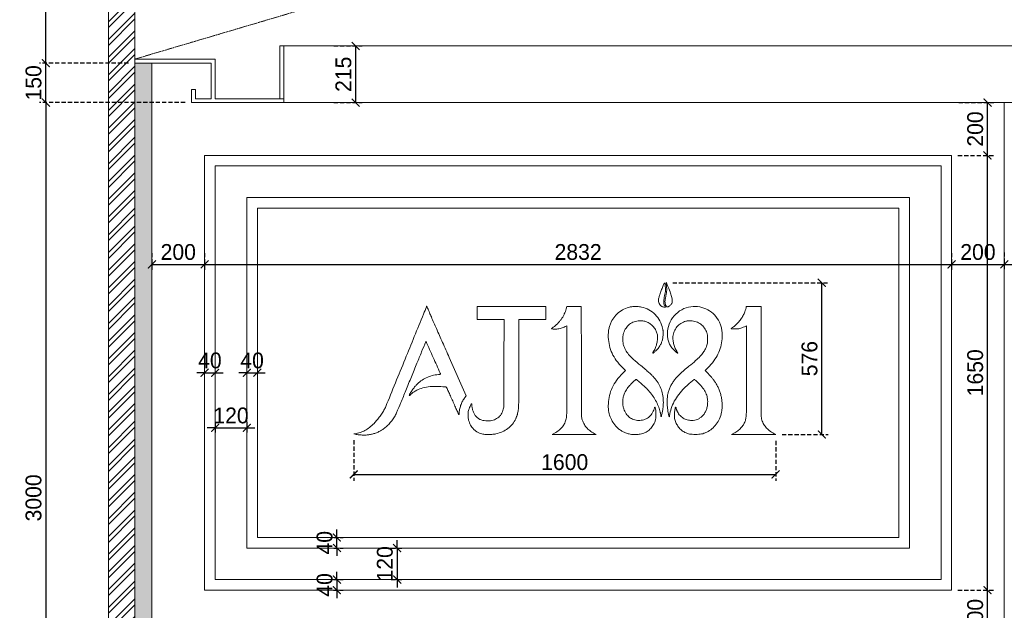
# Model space of a CAD drawing. Header units: millimetres. Extents: x 325 to 282792, y 120 to 12645.
# Tile 6 of 15: x 230309 to 234043, y 6859 to 9100. Entities that reach past the tile are written whole.
import ezdxf

# ---------------------------------------------------------------- set-up
doc = ezdxf.new("R2010")
doc.units = ezdxf.units.MM
doc.header["$LTSCALE"] = 2.5
doc.linetypes.add('DASHED2', pattern=[9.525, 6.35, -3.175])
doc.linetypes.add('HIDDEN', pattern=[0.375, 0.25, -0.125])
for name, color, linetype, lineweight in [('Dimension', 40, 'Continuous', 0), ('ELEVATION 1', 143, 'Continuous', 18), ('ELEVATION 3', 23, 'Continuous', 13), ('ELEVATION 4', 157, 'Continuous', 9), ('ELEVATION 5', 156, 'Continuous', 5), ('HATCH LIGHT', 250, 'Continuous', 0)]:
    doc.layers.add(name, color=color, linetype=linetype, lineweight=lineweight)
doc.styles.get("Standard").update_dxf_attribs({"font": 'GOTHIC.TTF'})
doc.dimstyles.new('AJKD_30', dxfattribs={"dimscale": 30, "dimtxt": 2, "dimasz": 1, "dimexe": 0.8, "dimexo": 0.8, "dimgap": 0.5, "dimtad": 1, "dimdec": 0, "dimzin": 0, "dimdsep": 46, "dimtxsty": 'Standard', "dimblk": 'ARCHTICK', "dimcen": 0.125, "dimclrd": 251, "dimclre": 251, "dimclrt": 42, "dimadec": 0, "dimazin": 0, "dimtfac": 1, "dimtdec": 0, "dimtix": 1, "dimtmove": 1, "dimatfit": 3, "dimfxl": 0, "dimtolj": 1, "dimtzin": 0, "dimarcsym": 0})

# ---------------------------------------------------------------- blocks, each defined once
blk = doc.blocks.new('_ArchTick')
at = {"color": 0, "linetype": 'ByBlock', "const_width": 0.15}
blk.add_lwpolyline([(-0.5, -0.5), (0.5, 0.5)], dxfattribs=at)
blk = doc.blocks.new('*D71')
at = {"layer": 'Defpoints', "color": 0}
for p in [(230745.4, 10710.3), (230203.8, 5785.3), (230745.4, 5785.3)]:
    blk.add_point(p, dxfattribs=at)
at = {"layer": 'Dimension', "color": 251, "linetype": 'DASHED2', "lineweight": -2}
for p, q in [((230721.4, 10710.3), (230179.8, 10710.3)), ((230721.4, 5785.3), (230179.8, 5785.3))]:
    blk.add_line(p, q, dxfattribs=at)
at = {"layer": 'Dimension', "color": 251, "lineweight": -2}
blk.add_line((230203.8, 10710.3), (230203.8, 5785.3), dxfattribs=at)
at = {"layer": 'Dimension', "color": 251, "lineweight": -2, "xscale": 30, "yscale": 30, "zscale": 30}
for p, rotation in [((230203.8, 10710.3), 90), ((230203.8, 5785.3), 270)]:
    blk.add_blockref('_ArchTick', p, dxfattribs=dict(at, rotation=rotation))
at = {"layer": 'Dimension', "color": 42, "insert": (230157.2, 8247.8), "char_height": 60, "attachment_point": 5, "rotation": 90}
blk.add_mtext('\\A1;4925', dxfattribs=at)
blk = doc.blocks.new('*D72')
at = {"layer": 'Defpoints', "color": 0}
for p in [(230960.4, 8785.6), (230408.3, 5785.3), (230745.4, 5785.3)]:
    blk.add_point(p, dxfattribs=at)
at = {"layer": 'Dimension', "color": 251, "linetype": 'DASHED2', "lineweight": -2}
for p, q in [((230936.4, 8785.6), (230384.3, 8785.6)), ((230721.4, 5785.3), (230384.3, 5785.3))]:
    blk.add_line(p, q, dxfattribs=at)
at = {"layer": 'Dimension', "color": 251, "lineweight": -2}
blk.add_line((230408.3, 8785.6), (230408.3, 5785.3), dxfattribs=at)
at = {"layer": 'Dimension', "color": 251, "lineweight": -2, "xscale": 30, "yscale": 30, "zscale": 30}
for p, rotation in [((230408.3, 8785.6), 90), ((230408.3, 5785.3), 270)]:
    blk.add_blockref('_ArchTick', p, dxfattribs=dict(at, rotation=rotation))
at = {"layer": 'Dimension', "color": 42, "insert": (230361.8, 7285.5), "char_height": 60, "attachment_point": 5, "rotation": 90}
blk.add_mtext('\\A1;3000', dxfattribs=at)
blk = doc.blocks.new('*D73')
at = {"layer": 'Defpoints', "color": 0}
for p in [(230408.3, 8935.3), (230745.4, 8935.3), (230960.4, 8785.3)]:
    blk.add_point(p, dxfattribs=at)
at = {"layer": 'Dimension', "color": 251, "lineweight": -2}
for p, q in [((230408.3, 8935.3), (230408.3, 8965.3)), ((230408.3, 8785.3), (230408.3, 8935.3)), ((230408.3, 8785.3), (230408.3, 8755.3))]:
    blk.add_line(p, q, dxfattribs=at)
at = {"layer": 'Dimension', "color": 251, "linetype": 'DASHED2', "lineweight": -2}
for p, q in [((230721.4, 8935.3), (230384.3, 8935.3)), ((230936.4, 8785.3), (230384.3, 8785.3))]:
    blk.add_line(p, q, dxfattribs=at)
at = {"layer": 'Dimension', "color": 251, "lineweight": -2, "xscale": 30, "yscale": 30, "zscale": 30}
for p, rotation in [((230408.3, 8935.3), 270), ((230408.3, 8785.3), 90)]:
    blk.add_blockref('_ArchTick', p, dxfattribs=dict(at, rotation=rotation))
at = {"layer": 'Dimension', "color": 42, "insert": (230361.8, 8860.3), "char_height": 60, "attachment_point": 5, "rotation": 90}
blk.add_mtext('\\A1;150', dxfattribs=at)
blk = doc.blocks.new('AJ1881')
for points in [[(1546.080003, 1113.149487, 0.029724), (1543.739727, 1108.07299, 0.001914), (1537.865858, 1092.87053, 0.003044), (1532.137161, 1077.594991, 0.008971), (1528.451646, 1067, 0.03067), (1525.051329, 1053.982375, 0.073494), (1524.579211, 1044.04137, 0.094727), (1526.966086, 1035.988706, 0.08101), (1532.248735, 1028.87452, 0.052221), (1535.614731, 1026.229297, 0.038136), (1539.823932, 1024.008536, 0.038736), (1544.210356, 1022.497191, 0.06368), (1548.098325, 1022), (1550.840372, 1022), (1547.823, 1028.038294, -0.052287), (1545.225241, 1034.962207, -0.052209), (1544.118587, 1042.27788, -0.046189), (1544.497482, 1050.419943, -0.028336), (1546.364661, 1059.850162, 0.015693), (1548.926497, 1071.266435, 0.024307), (1550.343485, 1081.266622, 0.026147), (1550.723518, 1090.792767, 0.022867), (1550.144188, 1100.746498, 0.00596), (1549.153749, 1109.262576, 0.047273), (1548.28069, 1113.127276, 0.327454), (1547.254078, 1113.862114, 0.273462)], [(1553.453408, 1113.5, -0.012675), (1555.315082, 1098.015776, -0.031268), (1555.678689, 1086.5822, -0.034495), (1554.607431, 1075.871691, -0.018734), (1551.898748, 1062.916693, 0.021287), (1549.659668, 1051.928117, 0.042746), (1549.014389, 1043.105186, 0.052608), (1549.899194, 1035.612985, 0.058515), (1552.323549, 1028.75, 0.025863), (1554.520752, 1024.805065, 0.16353), (1556.274115, 1023.367609, 0.171358), (1558.494183, 1023.316306, 0.029038), (1562.5, 1024.890206, 0.05424), (1566.482896, 1027.282048, 0.040021), (1570.321123, 1030.711286, 0.040335), (1573.525791, 1034.666201, 0.058957), (1575.603771, 1038.632548, 0.109358), (1576.844107, 1047.011742, 0.040631), (1575.02857, 1058.855296, 0.027624), (1570.205458, 1075.103158, 0.009329), (1561.447766, 1098.198009, 0.002126), (1556.58201, 1110.193202, 0.02296), (1554.374721, 1114.936748, 0.604801), (1553.699748, 1114.937743, 0.158659)], [(645.128883, 1023.888688, -0.004306), (634.023147, 995.988452, -0.000058), (564.303594, 825.18997, -0.000013), (490.751449, 645.076063, -0.019678), (487.787822, 638.563812, -0.024933), (479.854229, 624.58724, -0.015231), (469.194925, 608.892251, -0.015192), (457.525015, 593.775975, -0.023586), (446.479054, 581.556091, -0.030968), (429.21268, 566.205396, -0.041659), (411.737416, 554.717489, -0.044612), (393.634218, 546.868401, -0.045164), (374.5, 542.394736), (369.5, 541.693128), (375.5, 540.419631, 0.026347), (389.5945, 538.196179, 0.021496), (404.840019, 537.268168, 0.02178), (419.833473, 537.654212, 0.030253), (433.153668, 539.392693, 0.028373), (446.022648, 542.637583, 0.02541), (458.936587, 547.418074, 0.025326), (471.343938, 553.503422, 0.027668), (482.69755, 560.652487, 0.035469), (495.460559, 571.147326, 0.025825), (508.124297, 584.469448, 0.025634), (519.469853, 599.173687, 0.032779), (528.26923, 613.840606, 0.02005), (531.960767, 621.789899, 0.000449), (548.108717, 660.657865, 0.001014), (566.883999, 706.225736, 0.000686), (588.112926, 758.25, -0.000332), (608.998215, 809.535835, -0.000552), (626.669641, 852.710938, -0.000013), (642.716411, 891.79046, -0.304178), (643.028978, 892, -0.295407), (643.660694, 891.591089, -0.000021), (670.663522, 831.415877, -0.000086), (697.124635, 772.414132, -0.05631), (698.206395, 769.024459, -0.292304), (697.909341, 768.263884, -0.090687), (696.750943, 767.706016, -0.038344), (694.471728, 767.264659, -0.007241), (690.251517, 766.840615, 0.043197), (666.432134, 762.70278, 0.046877), (644.352943, 754.592518, 0.047258), (624.325229, 742.583014, 0.045279), (606.594533, 726.871278, 0.026195), (598.190572, 716.950729, 0.015715), (589.229245, 704.372161, 0.010714), (581.448552, 692.130046, 0.137032), (580, 686.943833, 0.591939), (580.28612, 686.786835, 0.022204), (581.542187, 687.66751, 0.020061), (583.234622, 689.081508, 0.010224), (585.25, 690.983909, -0.0671), (602.951391, 704.246589, -0.049443), (625.442156, 714.027461, -0.044427), (651.907788, 720.018313, -0.034194), (681.473766, 721.956357, -0.011974), (693.653889, 721.629217, -0.009916), (706.598138, 720.713429, -0.004135), (718.719802, 719.512731, -0.186178), (720.92622, 718.377633, -0.075427), (721.433539, 717.59811, -0.000124), (728.161628, 702.776555, -0.000966), (735.680956, 686.115532, -0.000597), (744.459993, 666.5, 0.00059), (753.236215, 646.890007, 0.000957), (760.746402, 630.247153, 0.000114), (767.475417, 615.420194, 0.080835), (767.953067, 614.703074, 0.60217), (768.273438, 614.789032, 0.013941), (768.659927, 616.727944, 0.016038), (769.026545, 619.391142, 0.008466), (769.319147, 622.715339, -0.0364), (771.584773, 638.380695, -0.037019), (776.091499, 653.46089, -0.037616), (782.685654, 667.482224, -0.040494), (791.167799, 679.994522), (795.835599, 685.806052), (731.358563, 831.153026, -0.000441), (705.931254, 888.609096, -0.000583), (682.873225, 941.001201, -0.000417), (663.62814, 984.967853, -0.005734), (656.844315, 1001, 0.000708), (652.969174, 1010.420864, 0.001147), (649.64521, 1018.417302, 0.000143), (646.665677, 1025.53327, 0.093123), (646.431531, 1025.888688, 0.429174), (646.227269, 1025.887004, 0.043638), (645.893954, 1025.461522, 0.033695), (645.511358, 1024.777437, 0.018092)], [(837, 1000.5), (837, 976), (888.019928, 976), (939.039856, 976), (938.768105, 809.25), (938.496354, 642.5), (936.313612, 634.845886, -0.070423), (927.886895, 615.895418, -0.093934), (915.126409, 602.097232, -0.092816), (898.074041, 593.817247, -0.067182), (877.090037, 591.014781, -0.034791), (864.092138, 591.938531, -0.05039), (852.923692, 594.685838, -0.055224), (843.32283, 599.35002, -0.055766), (835.010286, 605.989714, -0.057866), (828.547139, 614.151063, -0.041562), (823.263792, 624.523365, -0.038807), (819.441614, 636.436424, -0.035068), (817.344015, 649.208391, 0.011422), (817.041905, 651.812012, 0.018536), (816.653202, 654.004965, 0.012952), (816.234556, 655.727646, 0.338757), (815.878697, 656, 0.290368), (814.504471, 655.128455, 0.004298), (810.320887, 646.049854, 0.011556), (806.571746, 637.184972, 0.034886), (804.588972, 630.936111, 0.041038), (803.304632, 622.742181, 0.021064), (802.978824, 612.344651, 0.021049), (803.533268, 601.871211, 0.038013), (804.994156, 593.409963, 0.029836), (808.054144, 583.744789, 0.037138), (812.071177, 575.223412, 0.037267), (817.291836, 567.413627, 0.03039), (823.958482, 559.88145, 0.010822), (828.749687, 555.292155, 0.025865), (832.544721, 552.156681, 0.029384), (836.337167, 549.671734, 0.018359), (841.037469, 547.197268, 0.01988), (850.587619, 543.067886, 0.043844), (858.21721, 540.867968, 0.037546), (866.814284, 539.848455, 0.011272), (880, 539.578941, 0.005203), (889.516692, 539.698022, 0.014744), (896.14686, 540.04579, 0.018629), (901.814896, 540.724314, 0.01393), (908, 541.877027, 0.05084), (932.591927, 549.855143, 0.058784), (953.799544, 562.359056, 0.060847), (970.929746, 579.026682, 0.061258), (983.499145, 599.291778, 0.012977), (984.996713, 602.767212, 0.006914), (986.677218, 607.137776, 0.006877), (988.271773, 611.652736, 0.010628), (989.512122, 615.599613, 0.040964), (992.857363, 631.988548, 0.022814), (994.361947, 652.325668, 0.006711), (994.908406, 689.227292, 0.000338), (994.994105, 809.75), (995, 976), (1046, 976), (1097, 976), (1097, 1000.5), (1097, 1025), (967, 1025), (837, 1025)], [(1174.681854, 1015.326596, -0.022882), (1171.640959, 1006.142892, -0.017973), (1167.542764, 996.488916, -0.017656), (1162.663798, 986.948016, -0.019535), (1157.274442, 978.099829, -0.030839), (1151.081191, 969.915713, -0.016589), (1142.519749, 960.588842, -0.016574), (1133.468751, 951.95454, -0.034714), (1125.781672, 945.997253, 0.006309), (1123.204465, 944.224571, 0.009745), (1121.02755, 942.621893, 0.004578), (1119.236307, 941.2223, 0.216201), (1119.031672, 940.821956, 0.395318), (1119.790594, 939.932277, 0.009212), (1125.771769, 939.373234, 0.0173), (1132.576296, 939.099709, 0.017013), (1139.421724, 939.294475, 0.029931), (1147.309894, 940.264119, 0.026216), (1155.390052, 942.195053, 0.025933), (1163.317644, 944.989045, 0.027549), (1170.75, 948.540714), (1177, 951.962158), (1176.992994, 779.731079, -0.000175), (1176.949699, 669.147737, -0.002521), (1176.722285, 629.82811, -0.005368), (1176.261395, 608.454813, -0.050798), (1175.040697, 599.386379, -0.05153), (1169.207894, 582.806757, -0.059435), (1160.310645, 568.614799, -0.054944), (1147.695219, 556.077067, -0.035574), (1130.709892, 544.421503), (1121.5, 539.021625), (1205, 539.024878), (1288.5, 539.028131), (1281, 543.11074, -0.038432), (1263.980055, 554.148181, -0.055347), (1251.012536, 566.540702, -0.056926), (1241.334272, 581.192476, -0.04382), (1234.177135, 598.98525, -0.069718), (1233.108612, 605.794684, -0.001862), (1232.721072, 636.274627, -0.001766), (1232.439295, 687.909819, -0.000166), (1232.237377, 814.75), (1231.972518, 1025), (1204.686637, 1025), (1177.400756, 1025)], [(1423.955184, 1023.970468, 0.061811), (1399.336451, 1017.353384, 0.062456), (1377.175703, 1004.934557, 0.062272), (1358.713414, 987.389691, 0.06081), (1344.966655, 965.70573, 0.032311), (1339.68284, 952.436169, 0.033003), (1336.196678, 938.689418, 0.031497), (1334.437217, 924.024574, 0.02469), (1334.324015, 908, 0.045981), (1338.578926, 876.48583, 0.052134), (1348.465466, 847.648076, 0.049433), (1364.631066, 820.261287, 0.03523), (1387.660159, 793.05575), (1398.821443, 781.611499), (1388.784388, 771.55575, 0.036496), (1365.501244, 744.549967, 0.049565), (1348.976886, 716.951828, 0.052041), (1338.766415, 687.759113, 0.046788), (1334.326427, 656.014852, 0.043097), (1335.395793, 629.743124, 0.056069), (1341.088515, 606.363383, 0.058384), (1351.583137, 585.574664, 0.052868), (1366.906367, 567, 0.030047), (1377.240807, 558.021382, 0.035812), (1388.012386, 550.908002, 0.035892), (1399.667804, 545.416685, 0.030418), (1412.646568, 541.291786, 0.047553), (1422.426389, 539.794984, 0.017091), (1436.523762, 539.475505, 0.017117), (1450.625722, 540.121115, 0.046836), (1460.441978, 541.842386, 0.057322), (1477.671713, 548.758283, 0.065095), (1492.082211, 559.182226, 0.06449), (1503.430819, 573.051935, 0.054715), (1511.6303, 590.12909, 0.057574), (1514.202634, 601.456862, 0.029039), (1514.938879, 616.107027, 0.02904), (1513.973967, 630.72498, 0.058286), (1511.223585, 641.943756, 0.11657), (1510.640994, 642.81585, 0.469879), (1510.090336, 642.744547, 0.063524), (1509.425208, 641.319264, 0.004111), (1508.06439, 636.943756, -0.07089), (1499.345903, 618.174098, -0.088209), (1486.219287, 604.149881, -0.088988), (1469.16265, 595.593249, -0.073559), (1449, 592.7393, -0.079802), (1430.708972, 595.794556, -0.085366), (1414.762103, 604.405026, -0.080906), (1401.969667, 618.305104, -0.062903), (1392.892742, 636.77291, -0.012013), (1390.89954, 643.0567, -0.038625), (1390.002908, 647.349211, -0.0282), (1389.638992, 652.372137, -0.004217), (1389.562987, 662.5, -0.004344), (1389.658908, 672.472357, -0.026712), (1390.02691, 677.594872, -0.036702), (1390.90223, 681.946505, -0.012713), (1392.779991, 688.075507, -0.027075), (1396.049302, 696.336165, -0.021768), (1400.415923, 704.837094, -0.021057), (1405.682283, 713.234156, -0.020862), (1411.651787, 721.185529, -0.022467), (1417.804538, 728.052106, -0.007615), (1427.342467, 737.487931, -0.002464), (1437.547035, 747.184164, -0.190457), (1439.592574, 747.997684, -0.178245), (1441.811262, 747.186127, -0.001558), (1455.714537, 735.318648, -0.005987), (1468.885965, 723.727813, -0.013496), (1478.517672, 714.562026, -0.026334), (1494.339448, 696.90138, -0.028074), (1507.857991, 678.035036, -0.028908), (1518.820546, 658.335363, -0.032185), (1527.00197, 638.183589, -0.007877), (1528.574844, 633.197264, -0.006653), (1530.084899, 627.875804, -0.00672), (1531.332334, 622.985397, -0.018536), (1532.03612, 619.5, 0.001297), (1533.843125, 608.632738, 0.22483), (1534.500457, 607.691583, 0.496499), (1535.195203, 607.987669, 0.002467), (1537.290118, 616.5, 0.015075), (1540.039452, 629.642101, 0.017573), (1541.831374, 642.272225, 0.017932), (1542.706581, 654.766586, 0.017067), (1542.705853, 667.5, 0.038819), (1539.932112, 692.209594, 0.048665), (1533.416463, 714.314913, 0.04782), (1522.638393, 735.044988, 0.035593), (1507.100566, 755.646679, 0.017833), (1498.660871, 764.651677, 0.011993), (1488.423577, 774.345638, 0.009279), (1475.237174, 785.808817, 0.004121), (1457.445411, 800.457298, -0.013416), (1429.66492, 824.209882, -0.03458), (1411.346067, 843.198878, -0.046894), (1399.366603, 860.538045, -0.057248), (1391.756666, 878.714544, -0.019568), (1390.579117, 883.464794, -0.026892), (1389.921281, 887.814721, -0.019538), (1389.615705, 893.146389, -0.005464), (1389.555118, 901.5, -0.005035), (1389.674865, 910.211572, -0.02279), (1390.027154, 915.280494, -0.032702), (1390.774547, 919.379792, -0.019205), (1392.172441, 924.166651, -0.067289), (1401.414751, 942.966993, -0.079928), (1414.894957, 957.41378, -0.08093), (1432.076814, 966.777293, -0.071202), (1452.126896, 970.743558, -0.02911), (1460.94362, 970.698853, -0.036057), (1469.075232, 969.591424, -0.035867), (1476.998173, 967.320514, -0.028312), (1485.189774, 963.784974, -0.063881), (1497.44201, 955.552139, -0.052603), (1508.144778, 943.981417, -0.053221), (1516.076766, 930.597527, -0.069905), (1520.120761, 917, -0.052892), (1520.774914, 902.077074, -0.04023), (1518.452153, 885.863917, -0.039028), (1513.433092, 869.680486, -0.041624), (1506.042621, 854.836488, 0.006512), (1504.596017, 852.379508, 0.010526), (1503.437028, 850.248115, 0.004507), (1502.519813, 848.433394, 0.315473), (1502.568725, 848.114542, 0.401253), (1504.45517, 848.031052, 0.007709), (1512.382355, 855.187746, 0.01671), (1520.085113, 862.856657, 0.034154), (1525.483779, 869.452696, 0.031154), (1532.614711, 880.945505, 0.042787), (1537.433107, 892.107157, 0.042075), (1540.334544, 904.072106, 0.028763), (1541.679845, 918, 0.007126), (1541.861685, 925.411557, 0.018461), (1541.719335, 930.753726, 0.021613), (1541.204014, 935.561465, 0.013633), (1540.208488, 941.118616, 0.070965), (1529.866569, 969.7863, 0.073123), (1511.998293, 994.093409, 0.073434), (1487.965066, 1012.148545, 0.072526), (1459.638514, 1022.581771, 0.028766), (1451.841425, 1023.764853, 0.013543), (1441.671361, 1024.436878, 0.013503), (1431.549952, 1024.55727, 0.031011)], [(1647.5, 1023.853011, 0.092115), (1612.608834, 1012.648049, 0.089728), (1583.703911, 989.586439, 0.089417), (1564.637688, 957.781715, 0.090666), (1558, 921.4775, 0.041306), (1559.390148, 904.678646, 0.049063), (1563.528917, 889.317205, 0.049908), (1570.504168, 875.272378, 0.045298), (1580.324346, 862.38734, 0.015382), (1585.181873, 857.403055, 0.01467), (1590.412023, 852.644911, 0.009186), (1595.252365, 848.646192, 0.169624), (1597.102342, 848, 0.47362), (1597.303665, 848.245849, 0.043076), (1597.048765, 849.117216, 0.031744), (1596.480155, 850.343573, 0.016371), (1595.624179, 851.803288, -0.037225), (1588.113848, 865.928521, -0.036329), (1582.710156, 881.125172, -0.037384), (1579.690063, 896.473905, -0.046094), (1579.290216, 911.048981, -0.082255), (1583.756231, 930.223289, -0.077798), (1594.213995, 947.347169, -0.076189), (1609.633968, 960.740365, -0.073967), (1628.509915, 969.066437, -0.015889), (1633.086366, 970.166905, -0.028158), (1636.923674, 970.738645, -0.024745), (1641.121755, 970.9156, -0.009483), (1646.964848, 970.761774, -0.071143), (1667.277049, 966.911486, -0.080467), (1684.770578, 957.581377, -0.080184), (1698.470388, 943.173608, -0.070001), (1707.72143, 924.521083, -0.017678), (1709.19078, 919.511201, -0.033261), (1709.959556, 915.367443, -0.023537), (1710.313483, 910.310694, -0.005025), (1710.42593, 901.5, -0.014474), (1710.120615, 889.864243, -0.039007), (1709.023237, 881.671602, -0.041444), (1706.710821, 874.033341, -0.018164), (1702.461705, 864.340167, -0.044681), (1693.934765, 850.074957, -0.032841), (1682.149662, 835.903501, -0.023882), (1665.189316, 819.664839, -0.008965), (1639.975426, 798.514454, 0.009558), (1621.474583, 782.957862, 0.012075), (1605.002195, 767.843649, 0.01321), (1591.57195, 754.207826, 0.033635), (1582.801008, 743.452958, 0.023569), (1575.147934, 731.506993, 0.024055), (1568.709428, 718.973148, 0.024408), (1563.589187, 706.065137, 0.026084), (1559.879289, 693, 0.032857), (1558.25482, 682.858026, 0.013561), (1557.337014, 668.974751, 0.013659), (1557.171472, 654.675755, 0.02473), (1557.933678, 643, 0.013184), (1559.262527, 633.6383, 0.006542), (1561.415013, 621.839741, 0.003538), (1563.756137, 610.326765, 0.075774), (1564.972736, 607.084235, 0.420799), (1565.356103, 606.980616, 0.172041), (1565.741127, 607.440139, 0.045343), (1566.1166, 608.817997, 0.011895), (1566.462704, 611.083023, -0.049326), (1572.717849, 638.23636, -0.042238), (1584.403327, 665.165542, -0.039742), (1601.265372, 691.283651, -0.033586), (1622.950817, 716.015094, -0.012898), (1632.872881, 725.407545, -0.007216), (1645.393395, 736.339317, -0.002245), (1658.212215, 747.110971, -0.175351), (1660.669269, 748, -0.183998), (1661.508698, 747.680268, -0.002538), (1665.640345, 743.960938, -0.006742), (1670.392995, 739.520165, -0.004338), (1675.788519, 734.25, -0.031594), (1692.766775, 715.098074, -0.056978), (1703.686284, 697.220067, -0.064751), (1709.419205, 679.019848, -0.055829), (1710.708063, 659, -0.037619), (1708.900064, 644.30932, -0.047406), (1704.952452, 631.195542, -0.049927), (1698.822619, 619.617302, -0.050056), (1690.523997, 609.494828, -0.042551), (1681.566429, 601.96518, -0.054129), (1672.126481, 596.736757, -0.054751), (1661.874327, 593.696834, -0.045044), (1650.5, 592.683704, -0.061754), (1633.35947, 594.829507, -0.073488), (1618.325482, 601.090363, -0.074728), (1605.936716, 611.325554, -0.066848), (1596.546254, 625.121718, -0.004662), (1594.804025, 628.684598, -0.006708), (1593.333824, 631.872913, -0.00381), (1592.154378, 634.578976, -0.099969), (1591.994423, 635.35165, 0.044997), (1591.930828, 636.020542, 0.007035), (1591.668722, 637.321612, 0.007778), (1591.313265, 638.850623, 0.00671), (1590.893486, 640.445328, 0.060482), (1589.912793, 642.820105, 0.567659), (1589.023568, 642.843007, 0.083907), (1588.063859, 640.550909, 0.005477), (1586.500833, 633.5, 0.031808), (1585.250323, 624.851711, 0.01934), (1584.823355, 614.527019, 0.0194), (1585.188089, 604.43954, 0.039493), (1586.402894, 596.607578, 0.054677), (1591.832122, 581.359968, 0.052407), (1600.497961, 567.415206, 0.05334), (1611.699735, 555.801193, 0.061357), (1624.621845, 547.439473, 0.025187), (1633.882726, 543.508738, 0.039566), (1642.205469, 541.187893, 0.034257), (1651.610288, 540.012154, 0.013971), (1664.5, 539.651911, 0.014646), (1677.823964, 540.042273, 0.037078), (1687.423085, 541.32362, 0.040278), (1696.256839, 543.934121, 0.020183), (1706.949973, 548.558956, 0.058349), (1727.052251, 561.306392, 0.060512), (1743.390279, 578.215675, 0.058513), (1755.626268, 599.07767, 0.048901), (1763.606787, 623.5, 0.041325), (1765.008906, 633.783813, 0.013128), (1765.421407, 649.259341, 0.013483), (1765.002035, 665.03944, 0.031725), (1763.62775, 676.73577, 0.021328), (1760.314697, 691.34281, 0.023105), (1755.83978, 705.222227, 0.023316), (1750.146116, 718.51383, 0.022596), (1743.185325, 731.361336, 0.014889), (1736.887841, 741.154222, 0.017187), (1730.299041, 750.084858, 0.015955), (1722.700954, 759.070748, 0.010137), (1713.318045, 769.060359), (1701.031857, 781.620719), (1711.776181, 792.560359, 0.033778), (1733.987805, 818.461616, 0.046947), (1749.887402, 844.540229, 0.049341), (1760.092192, 872.061537, 0.043462), (1765.262519, 902.252454, 0.027527), (1765.742232, 919.566446, 0.03309), (1764.221787, 935.780895, 0.034472), (1760.665211, 951.069065, 0.0352), (1755.05986, 965.613334, 0.078935), (1736.803819, 992.541859, 0.080478), (1711.209641, 1012.277753, 0.0799), (1680.524431, 1023.022009, 0.076239)], [(1857, 1022.876649, -0.077328), (1856.426065, 1019.187811, -0.006232), (1853.315249, 1009.837033, -0.009131), (1849.859594, 1000.425397, -0.023737), (1846.932467, 993.828513, -0.035026), (1838.884512, 980.252135, -0.026241), (1828.257063, 966.490618, -0.026612), (1816.522891, 954.225483, -0.042394), (1805.147786, 945.221469, 0.026102), (1800.582779, 941.843678, 0.522914), (1800.702813, 940.383896, 0.127818), (1803.516604, 939.602503, 0.004417), (1815, 939.51311, 0.02161), (1824.872135, 939.950352, 0.037973), (1832.930323, 941.278767, 0.037091), (1840.82174, 943.836564, 0.019575), (1850.200674, 948.100897), (1858, 952.022321), (1858, 782.642151, -0.000321), (1857.920765, 659.306531, -0.006795), (1857.37527, 622.637537, -0.023691), (1855.8981, 603.196952, -0.059266), (1852.497752, 589.397796, -0.051376), (1845.949662, 576.26919, -0.046041), (1836.648991, 564.21936, -0.043054), (1824.658945, 553.372436, -0.034548), (1810.100428, 543.828744), (1801.5, 539.004568), (1885, 539.01373), (1968.5, 539.022892), (1962.027983, 542.624953, -0.037033), (1944.401775, 554.220961, -0.053721), (1930.954009, 567.086342, -0.058076), (1921.306427, 581.678696, -0.054496), (1915.02289, 598.409963, -0.055751), (1913.716833, 607.746335, -0.004573), (1913.261862, 632.394946, -0.002195), (1913.036457, 678.201607, -0.000133), (1913, 815.659963), (1913, 1025), (1885, 1025, 0.000963), (1866.405532, 1024.964177, 0.017961), (1860.546676, 1024.731042, 0.071356), (1857.872528, 1024.138213, 0.312123)]]:
    blk.add_lwpolyline(points, format="xyb", close=True)
blk = doc.blocks.new('*D74')
at = {"layer": 'Defpoints', "color": 0}
for p in [(230408.3, 10710.3), (230745.4, 10710.3), (230745.4, 8935.3)]:
    blk.add_point(p, dxfattribs=at)
at = {"layer": 'Dimension', "color": 251, "linetype": 'DASHED2', "lineweight": -2}
for p, q in [((230721.4, 10710.3), (230384.3, 10710.3)), ((230721.4, 8935.3), (230384.3, 8935.3))]:
    blk.add_line(p, q, dxfattribs=at)
at = {"layer": 'Dimension', "color": 251, "lineweight": -2}
blk.add_line((230408.3, 8935.3), (230408.3, 10710.3), dxfattribs=at)
at = {"layer": 'Dimension', "color": 251, "lineweight": -2, "xscale": 30, "yscale": 30, "zscale": 30}
for p, rotation in [((230408.3, 10710.3), 90), ((230408.3, 8935.3), 270)]:
    blk.add_blockref('_ArchTick', p, dxfattribs=dict(at, rotation=rotation))
at = {"layer": 'Dimension', "color": 42, "insert": (230362.5, 9822.8), "char_height": 60, "attachment_point": 5, "rotation": 90}
blk.add_mtext('\\A1;1775', dxfattribs=at)
blk = doc.blocks.new('*D75')
at = {"layer": 'Defpoints', "color": 0}
for p in [(231476.2, 9000.3), (231583.4, 9000.3), (231476.2, 8785.3)]:
    blk.add_point(p, dxfattribs=at)
at = {"layer": 'Dimension', "color": 251, "linetype": 'DASHED2', "lineweight": -2}
for p, q in [((231500.2, 9000.3), (231607.4, 9000.3)), ((231500.2, 8785.3), (231607.4, 8785.3))]:
    blk.add_line(p, q, dxfattribs=at)
at = {"layer": 'Dimension', "color": 251, "lineweight": -2}
blk.add_line((231583.4, 8785.3), (231583.4, 9000.3), dxfattribs=at)
at = {"layer": 'Dimension', "color": 251, "lineweight": -2, "xscale": 30, "yscale": 30, "zscale": 30}
for p, rotation in [((231583.4, 9000.3), 90), ((231583.4, 8785.3), 270)]:
    blk.add_blockref('_ArchTick', p, dxfattribs=dict(at, rotation=rotation))
at = {"layer": 'Dimension', "color": 42, "insert": (231536.9, 8892.8), "char_height": 60, "attachment_point": 5, "rotation": 90}
blk.add_mtext('\\A1;215', dxfattribs=at)
blk = doc.blocks.new('*D85')
at = {"layer": 'Defpoints', "color": 0}
for p in [(230810.4, 8238.6), (231010.4, 8238.6), (231010.4, 8171.7)]:
    blk.add_point(p, dxfattribs=at)
at = {"layer": 'Dimension', "color": 251, "linetype": 'DASHED2', "lineweight": -2}
for p, q in [((230810.4, 8214.6), (230810.4, 8147.7)), ((231010.4, 8214.6), (231010.4, 8147.7))]:
    blk.add_line(p, q, dxfattribs=at)
at = {"layer": 'Dimension', "color": 251, "lineweight": -2}
blk.add_line((230810.4, 8171.7), (231010.4, 8171.7), dxfattribs=at)
at = {"layer": 'Dimension', "color": 251, "lineweight": -2, "xscale": 30, "yscale": 30, "zscale": 30, "rotation": 180}
blk.add_blockref('_ArchTick', (230810.4, 8171.7), dxfattribs=at)
at = {"layer": 'Dimension', "color": 251, "lineweight": -2, "xscale": 30, "yscale": 30, "zscale": 30}
blk.add_blockref('_ArchTick', (231010.4, 8171.7), dxfattribs=at)
at = {"layer": 'Dimension', "color": 42, "insert": (230910.4, 8218.2), "char_height": 60, "attachment_point": 5}
blk.add_mtext('\\A1;200', dxfattribs=at)
blk = doc.blocks.new('*D86')
at = {"layer": 'Defpoints', "color": 0}
for p in [(231010.4, 8238.6), (233842.6, 8238.6), (233842.6, 8171.7)]:
    blk.add_point(p, dxfattribs=at)
at = {"layer": 'Dimension', "color": 251, "linetype": 'DASHED2', "lineweight": -2}
for p, q in [((231010.4, 8214.6), (231010.4, 8147.7)), ((233842.6, 8214.6), (233842.6, 8147.7))]:
    blk.add_line(p, q, dxfattribs=at)
at = {"layer": 'Dimension', "color": 251, "lineweight": -2}
blk.add_line((231010.4, 8171.7), (233842.6, 8171.7), dxfattribs=at)
at = {"layer": 'Dimension', "color": 251, "lineweight": -2, "xscale": 30, "yscale": 30, "zscale": 30, "rotation": 180}
blk.add_blockref('_ArchTick', (231010.4, 8171.7), dxfattribs=at)
at = {"layer": 'Dimension', "color": 251, "lineweight": -2, "xscale": 30, "yscale": 30, "zscale": 30}
blk.add_blockref('_ArchTick', (233842.6, 8171.7), dxfattribs=at)
at = {"layer": 'Dimension', "color": 42, "insert": (232426.5, 8218.2), "char_height": 60, "attachment_point": 5}
blk.add_mtext('\\A1;2832', dxfattribs=at)
blk = doc.blocks.new('*D87')
at = {"layer": 'Defpoints', "color": 0}
for p in [(233842.6, 8238.6), (234042.6, 8241.2), (234042.6, 8171.7)]:
    blk.add_point(p, dxfattribs=at)
at = {"layer": 'Dimension', "color": 251, "linetype": 'DASHED2', "lineweight": -2}
for p, q in [((233842.6, 8214.6), (233842.6, 8147.7)), ((234042.6, 8217.2), (234042.6, 8147.7))]:
    blk.add_line(p, q, dxfattribs=at)
at = {"layer": 'Dimension', "color": 251, "lineweight": -2}
blk.add_line((233842.6, 8171.7), (234042.6, 8171.7), dxfattribs=at)
at = {"layer": 'Dimension', "color": 251, "lineweight": -2, "xscale": 30, "yscale": 30, "zscale": 30, "rotation": 180}
blk.add_blockref('_ArchTick', (233842.6, 8171.7), dxfattribs=at)
at = {"layer": 'Dimension', "color": 251, "lineweight": -2, "xscale": 30, "yscale": 30, "zscale": 30}
blk.add_blockref('_ArchTick', (234042.6, 8171.7), dxfattribs=at)
at = {"layer": 'Dimension', "color": 42, "insert": (233942.6, 8218.2), "char_height": 60, "attachment_point": 5}
blk.add_mtext('\\A1;200', dxfattribs=at)
blk = doc.blocks.new('*D88')
at = {"layer": 'Defpoints', "color": 0}
for p in [(234042.6, 8241.2), (234242.6, 8238.6), (234242.6, 8171.7)]:
    blk.add_point(p, dxfattribs=at)
at = {"layer": 'Dimension', "color": 251, "linetype": 'DASHED2', "lineweight": -2}
for p, q in [((234042.6, 8217.2), (234042.6, 8147.7)), ((234242.6, 8214.6), (234242.6, 8147.7))]:
    blk.add_line(p, q, dxfattribs=at)
at = {"layer": 'Dimension', "color": 251, "lineweight": -2}
blk.add_line((234042.6, 8171.7), (234242.6, 8171.7), dxfattribs=at)
at = {"layer": 'Dimension', "color": 251, "lineweight": -2, "xscale": 30, "yscale": 30, "zscale": 30, "rotation": 180}
blk.add_blockref('_ArchTick', (234042.6, 8171.7), dxfattribs=at)
at = {"layer": 'Dimension', "color": 251, "lineweight": -2, "xscale": 30, "yscale": 30, "zscale": 30}
blk.add_blockref('_ArchTick', (234242.6, 8171.7), dxfattribs=at)
at = {"layer": 'Dimension', "color": 42, "insert": (234142.6, 8218.2), "char_height": 60, "attachment_point": 5}
blk.add_mtext('\\A1;200', dxfattribs=at)
blk = doc.blocks.new('*D95')
at = {"layer": 'Defpoints', "color": 0}
for p in [(233842.6, 6935.3), (233978.9, 6935.3), (233842.6, 6735.3)]:
    blk.add_point(p, dxfattribs=at)
at = {"layer": 'Dimension', "color": 251, "linetype": 'DASHED2', "lineweight": -2}
for p, q in [((233866.6, 6935.3), (234002.9, 6935.3)), ((233866.6, 6735.3), (234002.9, 6735.3))]:
    blk.add_line(p, q, dxfattribs=at)
at = {"layer": 'Dimension', "color": 251, "lineweight": -2}
blk.add_line((233978.9, 6735.3), (233978.9, 6935.3), dxfattribs=at)
at = {"layer": 'Dimension', "color": 251, "lineweight": -2, "xscale": 30, "yscale": 30, "zscale": 30}
for p, rotation in [((233978.9, 6935.3), 90), ((233978.9, 6735.3), 270)]:
    blk.add_blockref('_ArchTick', p, dxfattribs=dict(at, rotation=rotation))
at = {"layer": 'Dimension', "color": 42, "insert": (233932.4, 6835.3), "char_height": 60, "attachment_point": 5, "rotation": 90}
blk.add_mtext('\\A1;200', dxfattribs=at)
blk = doc.blocks.new('*D96')
at = {"layer": 'Defpoints', "color": 0}
for p in [(233842.6, 8585.2), (233978.9, 8585.2), (233842.6, 6935.3)]:
    blk.add_point(p, dxfattribs=at)
at = {"layer": 'Dimension', "color": 251, "linetype": 'DASHED2', "lineweight": -2}
for p, q in [((233866.6, 8585.2), (234002.9, 8585.2)), ((233866.6, 6935.3), (234002.9, 6935.3))]:
    blk.add_line(p, q, dxfattribs=at)
at = {"layer": 'Dimension', "color": 251, "lineweight": -2}
blk.add_line((233978.9, 6935.3), (233978.9, 8585.2), dxfattribs=at)
at = {"layer": 'Dimension', "color": 251, "lineweight": -2, "xscale": 30, "yscale": 30, "zscale": 30}
for p, rotation in [((233978.9, 8585.2), 90), ((233978.9, 6935.3), 270)]:
    blk.add_blockref('_ArchTick', p, dxfattribs=dict(at, rotation=rotation))
at = {"layer": 'Dimension', "color": 42, "insert": (233932.4, 7760.2), "char_height": 60, "attachment_point": 5, "rotation": 90}
blk.add_mtext('\\A1;1650', dxfattribs=at)
blk = doc.blocks.new('*D97')
at = {"layer": 'Defpoints', "color": 0}
for p in [(233845.7, 8785.3), (233978.9, 8785.3), (233842.6, 8585.2)]:
    blk.add_point(p, dxfattribs=at)
at = {"layer": 'Dimension', "color": 251, "linetype": 'DASHED2', "lineweight": -2}
for p, q in [((233869.7, 8785.3), (234002.9, 8785.3)), ((233866.6, 8585.2), (234002.9, 8585.2))]:
    blk.add_line(p, q, dxfattribs=at)
at = {"layer": 'Dimension', "color": 251, "lineweight": -2}
blk.add_line((233978.9, 8585.2), (233978.9, 8785.3), dxfattribs=at)
at = {"layer": 'Dimension', "color": 251, "lineweight": -2, "xscale": 30, "yscale": 30, "zscale": 30}
for p, rotation in [((233978.9, 8785.3), 90), ((233978.9, 8585.2), 270)]:
    blk.add_blockref('_ArchTick', p, dxfattribs=dict(at, rotation=rotation))
at = {"layer": 'Dimension', "color": 42, "insert": (233932.4, 8685.2), "char_height": 60, "attachment_point": 5, "rotation": 90}
blk.add_mtext('\\A1;200', dxfattribs=at)
blk = doc.blocks.new('*D98')
at = {"layer": 'Defpoints', "color": 0}
for p in [(231474.6, 6975.3), (231474.6, 6935.3), (231512, 6935.3)]:
    blk.add_point(p, dxfattribs=at)
at = {"layer": 'Dimension', "color": 251, "lineweight": -2}
for p, q in [((231512, 6975.3), (231512, 7005.3)), ((231512, 6975.3), (231512, 6935.3)), ((231512, 6935.3), (231512, 6905.3))]:
    blk.add_line(p, q, dxfattribs=at)
at = {"layer": 'Dimension', "color": 251, "linetype": 'DASHED2', "lineweight": -2}
for p, q in [((231498.6, 6975.3), (231536, 6975.3)), ((231498.6, 6935.3), (231536, 6935.3))]:
    blk.add_line(p, q, dxfattribs=at)
at = {"layer": 'Dimension', "color": 251, "lineweight": -2, "xscale": 30, "yscale": 30, "zscale": 30}
for p, rotation in [((231512, 6975.3), 270), ((231512, 6935.3), 90)]:
    blk.add_blockref('_ArchTick', p, dxfattribs=dict(at, rotation=rotation))
at = {"layer": 'Dimension', "color": 42, "insert": (231465.5, 6955.3), "char_height": 60, "attachment_point": 5, "rotation": 90}
blk.add_mtext('\\A1;40', dxfattribs=at)
blk = doc.blocks.new('*D99')
at = {"layer": 'Defpoints', "color": 0}
for p in [(231475.9, 7135.3), (231512, 7135.3), (231475.9, 7095.3)]:
    blk.add_point(p, dxfattribs=at)
at = {"layer": 'Dimension', "color": 251, "linetype": 'DASHED2', "lineweight": -2}
for p, q in [((231499.9, 7135.3), (231536, 7135.3)), ((231499.9, 7095.3), (231536, 7095.3))]:
    blk.add_line(p, q, dxfattribs=at)
at = {"layer": 'Dimension', "color": 251, "lineweight": -2}
for p, q in [((231512, 7135.3), (231512, 7165.3)), ((231512, 7095.3), (231512, 7135.3)), ((231512, 7095.3), (231512, 7065.3))]:
    blk.add_line(p, q, dxfattribs=at)
at = {"layer": 'Dimension', "color": 251, "lineweight": -2, "xscale": 30, "yscale": 30, "zscale": 30}
for p, rotation in [((231512, 7135.3), 270), ((231512, 7095.3), 90)]:
    blk.add_blockref('_ArchTick', p, dxfattribs=dict(at, rotation=rotation))
at = {"layer": 'Dimension', "color": 42, "insert": (231465.5, 7115.3), "char_height": 60, "attachment_point": 5, "rotation": 90}
blk.add_mtext('\\A1;40', dxfattribs=at)
blk = doc.blocks.new('*D100')
at = {"layer": 'Defpoints', "color": 0}
for p in [(231694, 7095.3), (231694, 6975.3), (231740.4, 6975.3)]:
    blk.add_point(p, dxfattribs=at)
at = {"layer": 'Dimension', "color": 251, "linetype": 'DASHED2', "lineweight": -2}
for p, q in [((231718, 7095.3), (231764.4, 7095.3)), ((231718, 6975.3), (231764.4, 6975.3))]:
    blk.add_line(p, q, dxfattribs=at)
at = {"layer": 'Dimension', "color": 251, "lineweight": -2}
for p, q in [((231740.4, 7095.3), (231740.4, 7125.3)), ((231740.4, 7095.3), (231740.4, 6975.3)), ((231740.4, 6975.3), (231740.4, 6945.3))]:
    blk.add_line(p, q, dxfattribs=at)
at = {"layer": 'Dimension', "color": 251, "lineweight": -2, "xscale": 30, "yscale": 30, "zscale": 30}
for p, rotation in [((231740.4, 7095.3), 270), ((231740.4, 6975.3), 90)]:
    blk.add_blockref('_ArchTick', p, dxfattribs=dict(at, rotation=rotation))
at = {"layer": 'Dimension', "color": 42, "insert": (231693.9, 7035.3), "char_height": 60, "attachment_point": 5, "rotation": 90}
blk.add_mtext('\\A1;120', dxfattribs=at)
blk = doc.blocks.new('*D101')
at = {"layer": 'Defpoints', "color": 0}
for p in [(231010.4, 7760.2), (231050.4, 7760.2), (231050.4, 7760.2)]:
    blk.add_point(p, dxfattribs=at)
at = {"layer": 'Dimension', "color": 251, "lineweight": -2}
for p, q in [((231010.4, 7760.2), (230980.4, 7760.2)), ((231010.4, 7760.2), (231050.4, 7760.2)), ((231050.4, 7760.2), (231080.4, 7760.2))]:
    blk.add_line(p, q, dxfattribs=at)
at = {"layer": 'Dimension', "color": 251, "lineweight": -2, "xscale": 30, "yscale": 30, "zscale": 30}
blk.add_blockref('_ArchTick', (231010.4, 7760.2), dxfattribs=at)
at = {"layer": 'Dimension', "color": 251, "lineweight": -2, "xscale": 30, "yscale": 30, "zscale": 30, "rotation": 180}
blk.add_blockref('_ArchTick', (231050.4, 7760.2), dxfattribs=at)
at = {"layer": 'Dimension', "color": 42, "insert": (231030.4, 7806.7), "char_height": 60, "attachment_point": 5}
blk.add_mtext('\\A1;40', dxfattribs=at)
blk = doc.blocks.new('*D102')
at = {"layer": 'Defpoints', "color": 0}
for p in [(231170.4, 7760.2), (231210.4, 7760.2), (231210.4, 7760.2)]:
    blk.add_point(p, dxfattribs=at)
at = {"layer": 'Dimension', "color": 251, "lineweight": -2}
for p, q in [((231170.4, 7760.2), (231140.4, 7760.2)), ((231170.4, 7760.2), (231210.4, 7760.2)), ((231210.4, 7760.2), (231240.4, 7760.2))]:
    blk.add_line(p, q, dxfattribs=at)
at = {"layer": 'Dimension', "color": 251, "lineweight": -2, "xscale": 30, "yscale": 30, "zscale": 30}
blk.add_blockref('_ArchTick', (231170.4, 7760.2), dxfattribs=at)
at = {"layer": 'Dimension', "color": 251, "lineweight": -2, "xscale": 30, "yscale": 30, "zscale": 30, "rotation": 180}
blk.add_blockref('_ArchTick', (231210.4, 7760.2), dxfattribs=at)
at = {"layer": 'Dimension', "color": 42, "insert": (231190.4, 7806.7), "char_height": 60, "attachment_point": 5}
blk.add_mtext('\\A1;40', dxfattribs=at)
blk = doc.blocks.new('*D103')
at = {"layer": 'Defpoints', "color": 0}
for p in [(231050.4, 7597.2), (231170.4, 7597.2), (231170.4, 7551.4)]:
    blk.add_point(p, dxfattribs=at)
at = {"layer": 'Dimension', "color": 251, "lineweight": -2}
for p, q in [((231050.4, 7551.4), (231020.4, 7551.4)), ((231050.4, 7551.4), (231170.4, 7551.4)), ((231170.4, 7551.4), (231200.4, 7551.4))]:
    blk.add_line(p, q, dxfattribs=at)
at = {"layer": 'Dimension', "color": 251, "linetype": 'DASHED2', "lineweight": -2}
for p, q in [((231050.4, 7573.2), (231050.4, 7527.4)), ((231170.4, 7573.2), (231170.4, 7527.4))]:
    blk.add_line(p, q, dxfattribs=at)
at = {"layer": 'Dimension', "color": 251, "lineweight": -2, "xscale": 30, "yscale": 30, "zscale": 30}
blk.add_blockref('_ArchTick', (231050.4, 7551.4), dxfattribs=at)
at = {"layer": 'Dimension', "color": 251, "lineweight": -2, "xscale": 30, "yscale": 30, "zscale": 30, "rotation": 180}
blk.add_blockref('_ArchTick', (231170.4, 7551.4), dxfattribs=at)
at = {"layer": 'Dimension', "color": 42, "insert": (231110.4, 7597.9), "char_height": 60, "attachment_point": 5}
blk.add_mtext('\\A1;120', dxfattribs=at)
blk = doc.blocks.new('*D197')
at = {"layer": 'Defpoints', "color": 0}
for p in [(231575.7, 7528.3), (233175.7, 7525.7), (233175.7, 7374.4)]:
    blk.add_point(p, dxfattribs=at)
at = {"layer": 'Dimension', "color": 251, "linetype": 'DASHED2', "lineweight": -2}
for p, q in [((231575.7, 7504.3), (231575.7, 7350.4)), ((233175.7, 7501.7), (233175.7, 7350.4))]:
    blk.add_line(p, q, dxfattribs=at)
at = {"layer": 'Dimension', "color": 251, "lineweight": -2}
blk.add_line((231575.7, 7374.4), (233175.7, 7374.4), dxfattribs=at)
at = {"layer": 'Dimension', "color": 251, "lineweight": -2, "xscale": 30, "yscale": 30, "zscale": 30, "rotation": 180}
blk.add_blockref('_ArchTick', (231575.7, 7374.4), dxfattribs=at)
at = {"layer": 'Dimension', "color": 251, "lineweight": -2, "xscale": 30, "yscale": 30, "zscale": 30}
blk.add_blockref('_ArchTick', (233175.7, 7374.4), dxfattribs=at)
at = {"layer": 'Dimension', "color": 42, "insert": (232375.7, 7420.9), "char_height": 60, "attachment_point": 5}
blk.add_mtext('\\A1;1600', dxfattribs=at)
blk = doc.blocks.new('*D198')
at = {"layer": 'Defpoints', "color": 0}
for p in [(232761.2, 8102), (233350.6, 8102), (233175.7, 7525.7)]:
    blk.add_point(p, dxfattribs=at)
at = {"layer": 'Dimension', "color": 251, "linetype": 'DASHED2', "lineweight": -2}
for p, q in [((232785.2, 8102), (233374.6, 8102)), ((233199.7, 7525.7), (233374.6, 7525.7))]:
    blk.add_line(p, q, dxfattribs=at)
at = {"layer": 'Dimension', "color": 251, "lineweight": -2}
blk.add_line((233350.6, 7525.7), (233350.6, 8102), dxfattribs=at)
at = {"layer": 'Dimension', "color": 251, "lineweight": -2, "xscale": 30, "yscale": 30, "zscale": 30}
for p, rotation in [((233350.6, 8102), 90), ((233350.6, 7525.7), 270)]:
    blk.add_blockref('_ArchTick', p, dxfattribs=dict(at, rotation=rotation))
at = {"layer": 'Dimension', "color": 42, "insert": (233304.1, 7813.9), "char_height": 60, "attachment_point": 5, "rotation": 90}
blk.add_mtext('\\A1;576', dxfattribs=at)

msp = doc.modelspace()

# ---------------------------------------------------------------- hatches: boundary and pattern name
at = {"layer": 'Dimension'}
h = msp.add_hatch(dxfattribs=at)
h.set_pattern_fill('ANSI32', color=251, scale=5)
h.set_pattern_definition([(45, (63587.675, 42.364), (-33.67596, 33.67596), []), (45, (63610.126, 42.364), (-33.67596, 33.67596), [])])
h.paths.add_polyline_path([(230745.4, 10710.3), (230645.4, 10710.3), (230645.4, 5785.3), (230745.4, 5785.3)])
h.paths.add_polyline_path([(236807.4, 10710.3), (236707.4, 10710.3), (236707.4, 5785.3), (236807.4, 5785.3)])
at = {"layer": 'HATCH LIGHT'}
h = msp.add_hatch(dxfattribs=at)
h.set_pattern_fill('ANSI36', color=256, scale=7)
h.paths.add_polyline_path([(236707.4, 8935.3), (236642.6, 8935.3), (236642.6, 5860.3), (236707.4, 5860.3)])
h.paths.add_polyline_path([(230810.4, 8935.3), (230745.4, 8935.3), (230745.4, 5785.3), (230810.4, 5785.3)])

# ---------------------------------------------------------------- linework, layer by layer
at = {"layer": 'ELEVATION 1'}
for p, q in [((230645.4, 10710.3), (230645.4, 5785.3)), ((230745.4, 10710.3), (230745.4, 5785.3)), ((230810.4, 5785.3), (230810.4, 8935.3))]:
    msp.add_line(p, q, dxfattribs=at)
at = {"layer": 'ELEVATION 3'}
for p, q in [((231295.4, 8800.3), (231295.4, 9000.3)), ((231295.4, 9000.3), (231310.4, 9000.3)), ((231310.4, 8785.3), (231310.4, 9000.3)), ((231050.4, 8950.3), (230745.4, 8950.3)), ((231035.4, 8935.3), (230745.4, 8935.3)), ((231035.4, 8800.3), (231035.4, 8935.3)), ((231050.4, 8800.3), (231050.4, 8950.3)), ((230960.4, 8785.3), (230960.4, 8835.3)), ((230975.4, 8835.3), (230960.4, 8835.3)), ((230975.4, 8800.3), (230975.4, 8835.3)), ((230960.4, 8785.3), (231310.4, 8785.3)), ((231035.4, 8800.3), (230975.4, 8800.3)), ((231050.4, 8800.3), (231310.4, 8800.3))]:
    msp.add_line(p, q, dxfattribs=at)
at = {"layer": 'ELEVATION 4'}
for p, q in [((231310.4, 9000.3), (236142.6, 9000.3)), ((234042.6, 8785.3), (234042.6, 5785.3))]:
    msp.add_line(p, q, dxfattribs=at)
at = {"layer": 'ELEVATION 5'}
for points in [[(231010.4, 8585.2), (233842.6, 8585.2), (233842.6, 6935.3), (231010.4, 6935.3)], [(231050.4, 8545.2), (233802.6, 8545.2), (233802.6, 6975.3), (231050.4, 6975.3)], [(231170.4, 8425.2), (233682.6, 8425.2), (233682.6, 7095.3), (231170.4, 7095.3)], [(231210.4, 8385.2), (233642.6, 8385.2), (233642.6, 7135.3), (231210.4, 7135.3)]]:
    msp.add_lwpolyline(points, close=True, dxfattribs=at)
at = {"layer": 'HATCH LIGHT', "linetype": 'HIDDEN', "ltscale": 5}
msp.add_line((230745.4, 8950.3), (236688.5, 10710.3), dxfattribs=at)
at = {"layer": 'HATCH LIGHT'}
msp.add_line((231310.4, 8785.3), (236142.6, 8785.3), dxfattribs=at)

# ---------------------------------------------------------------- block references
at = {"layer": 'ELEVATION 5', "xscale": 1.00062399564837, "yscale": 1.00062399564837, "zscale": 1.00062399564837}
msp.add_blockref('AJ1881', (231206, 6986.3), dxfattribs=at)

# ---------------------------------------------------------------- dimensions: what is measured, and where the dimension line sits
at = {"layer": 'Dimension'}
for base, p1, p2, picture, middle in [((230203.8, 5785.3), (230745.4, 10710.3), (230745.4, 5785.3), '*D71', (230157.2, 8247.8)), ((230408.3, 10710.3), (230745.4, 8935.3), (230745.4, 10710.3), '*D74', (230362.5, 9822.8)), ((231583.4, 9000.3), (231476.2, 8785.3), (231476.2, 9000.3), '*D75', (231536.9, 8892.8)), ((230408.3, 8935.3), (230960.4, 8785.3), (230745.4, 8935.3), '*D73', (230361.8, 8860.3)), ((230408.3, 5785.3), (230960.4, 8785.6), (230745.4, 5785.3), '*D72', (230361.8, 7285.5)), ((233978.9, 8785.3), (233842.6, 8585.2), (233845.7, 8785.3), '*D97', (233932.4, 8685.2)), ((233978.9, 8585.2), (233842.6, 6935.3), (233842.6, 8585.2), '*D96', (233932.4, 7760.2)), ((233350.6, 8102), (233175.7, 7525.7), (232761.2, 8102), '*D198', (233304.1, 7813.9)), ((231512, 7135.3), (231475.9, 7095.3), (231475.9, 7135.3), '*D99', (231465.5, 7115.3)), ((231740.4, 6975.3), (231694, 7095.3), (231694, 6975.3), '*D100', (231693.9, 7035.3)), ((231512, 6935.3), (231474.6, 6975.3), (231474.6, 6935.3), '*D98', (231465.5, 6955.3)), ((233978.9, 6935.3), (233842.6, 6735.3), (233842.6, 6935.3), '*D95', (233932.4, 6835.3))]:
    dim = msp.add_linear_dim(base=base, p1=p1, p2=p2, angle=90, dimstyle='AJKD_30', dxfattribs=at)
    dim.commit()
    dim.dimension.update_dxf_attribs({"geometry": picture, "text_midpoint": middle})
for base, p1, p2, picture, middle in [((231010.4, 8171.7), (230810.4, 8238.6), (231010.4, 8238.6), '*D85', (230910.4, 8218.2)), ((233842.6, 8171.7), (231010.4, 8238.6), (233842.6, 8238.6), '*D86', (232426.5, 8218.2)), ((234042.6, 8171.7), (233842.6, 8238.6), (234042.6, 8241.2), '*D87', (233942.6, 8218.2)), ((234242.6, 8171.7), (234042.6, 8241.2), (234242.6, 8238.6), '*D88', (234142.6, 8218.2)), ((231050.4, 7760.2), (231010.4, 7760.2), (231050.4, 7760.2), '*D101', (231030.4, 7806.7)), ((231210.4, 7760.2), (231170.4, 7760.2), (231210.4, 7760.2), '*D102', (231190.4, 7806.7)), ((231170.4, 7551.4), (231050.4, 7597.2), (231170.4, 7597.2), '*D103', (231110.4, 7597.9)), ((233175.7, 7374.4), (231575.7, 7528.3), (233175.7, 7525.7), '*D197', (232375.7, 7420.9))]:
    dim = msp.add_linear_dim(base=base, p1=p1, p2=p2, dimstyle='AJKD_30', dxfattribs=at)
    dim.commit()
    dim.dimension.update_dxf_attribs({"geometry": picture, "text_midpoint": middle})

doc.saveas('drawing.dxf')
